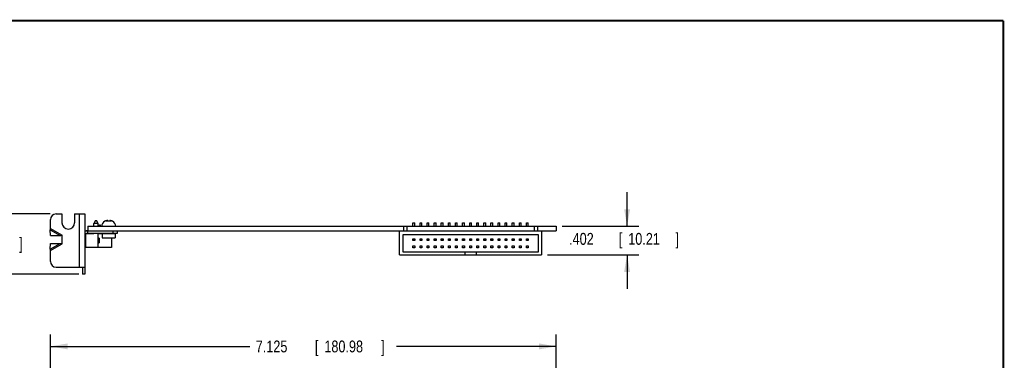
# Model space of a CAD drawing. Header units: inches. Extents: x 0.2 to 16.8, y 0.1 to 10.8.
# Tile 12 of 12: x 6.4 to 16.8, y 7.2 to 10.8. Entities that reach past the tile are written whole.
import ezdxf

# ---------------------------------------------------------------- set-up
doc = ezdxf.new("R2010")
doc.units = ezdxf.units.IN
doc.header["$LTSCALE"] = 0.935
doc.header["$MEASUREMENT"] = 0
doc.layers.get('0').update_dxf_attribs({"linetype": 'CONTINUOUS'})
doc.layers.add('DIMENSIONS', color=7, linetype='CONTINUOUS')
doc.styles.get("Standard").update_dxf_attribs({"font": 'txt', "width": 0.8})
doc.dimstyles.new('DIMSTYLE_1', dxfattribs={"dimtxt": 0.125, "dimasz": 0.18, "dimexe": 0.18, "dimexo": 0.0625, "dimgap": 0.09, "dimtad": 0, "dimtih": 1, "dimtoh": 1, "dimdec": 3, "dimlfac": 1.333333, "dimzin": 4, "dimdsep": 46, "dimtxsty": 'STANDARD', "dimblk": '_FILLED', "dimblk1": '_FILLED', "dimblk2": '_FILLED', "dimcen": 0.09, "dimadec": 0, "dimazin": 0, "dimtp": 0.001, "dimtm": 0.001, "dimtfac": 1, "dimtdec": 3, "dimtofl": 0, "dimtmove": 0, "dimatfit": 3, "dimldrblk": '_FILLED', "dimfxl": 1, "dimtolj": 1, "dimtzin": 4, "dimarcsym": 0})

# ---------------------------------------------------------------- blocks, each defined once
blk = doc.blocks.new('_FILLED')
at = {"color": 0, "linetype": 'BYBLOCK'}
blk.add_solid([(0, 0), (-1, 0.174), (-1, -0.174)], dxfattribs=at)
blk = doc.blocks.new('*D1')
at = {"layer": 'DIMENSIONS', "color": 2, "linetype": 'CONTINUOUS'}
for p, q in [((6.679, 6.294), (6.679, 7.441)), ((12.023, 6.478), (12.023, 7.441)), ((6.679, 7.316), (8.786, 7.316)), ((12.023, 7.316), (10.336, 7.316))]:
    blk.add_line(p, q, dxfattribs=at)
at = {"layer": 'DIMENSIONS', "color": 2, "linetype": 'CONTINUOUS', "xscale": 0.18, "yscale": 0.18, "zscale": 0.18, "rotation": 180}
blk.add_blockref('_FILLED', (6.679, 7.316), dxfattribs=at)
at = {"layer": 'DIMENSIONS', "color": 2, "linetype": 'CONTINUOUS', "xscale": 0.18, "yscale": 0.18, "zscale": 0.18}
blk.add_blockref('_FILLED', (12.023, 7.316), dxfattribs=at)
at = {"layer": 'DIMENSIONS', "color": 2, "linetype": 'CONTINUOUS', "width": 0.8}
for s, p in [('7.125', (8.848, 7.253)), ('[', (9.473, 7.253)), ('180.98', (9.573, 7.253)), (']', (10.173, 7.253))]:
    blk.add_text(s, height=0.125, dxfattribs=at).set_placement(p)
blk = doc.blocks.new('*D6')
at = {"layer": 'DIMENSIONS', "color": 2, "linetype": 'CONTINUOUS'}
for p, q in [((12.773, 8.585), (12.773, 8.945)), ((12.085, 8.585), (12.898, 8.585)), ((11.931, 8.284), (12.898, 8.284)), ((12.773, 8.284), (12.773, 7.924))]:
    blk.add_line(p, q, dxfattribs=at)
at = {"layer": 'DIMENSIONS', "color": 2, "linetype": 'CONTINUOUS', "xscale": 0.18, "yscale": 0.18, "zscale": 0.18}
for p, rotation in [((12.773, 8.585), 270), ((12.773, 8.284), 90)]:
    blk.add_blockref('_FILLED', p, dxfattribs=dict(at, rotation=rotation))
at = {"layer": 'DIMENSIONS', "color": 2, "linetype": 'CONTINUOUS', "width": 0.8}
for s, p in [('.402', (12.16, 8.39)), ('[', (12.685, 8.39)), ('10.21', (12.785, 8.39)), (']', (13.285, 8.39))]:
    blk.add_text(s, height=0.125, dxfattribs=at).set_placement(p)
blk = doc.blocks.new('*D7')
at = {"layer": 'DIMENSIONS', "color": 2, "linetype": 'CONTINUOUS'}
for p, q in [((5.835, 8.716), (5.835, 9.076)), ((6.676, 8.716), (5.71, 8.716)), ((6.979, 8.079), (5.71, 8.079)), ((5.835, 8.079), (5.835, 7.719))]:
    blk.add_line(p, q, dxfattribs=at)
at = {"layer": 'DIMENSIONS', "color": 2, "linetype": 'CONTINUOUS', "xscale": 0.18, "yscale": 0.18, "zscale": 0.18}
for p, rotation in [((5.835, 8.716), 270), ((5.835, 8.079), 90)]:
    blk.add_blockref('_FILLED', p, dxfattribs=dict(at, rotation=rotation))
at = {"layer": 'DIMENSIONS', "color": 2, "linetype": 'CONTINUOUS', "width": 0.8}
for s, p in [('.850', (5.223, 8.342)), ('[', (5.748, 8.342)), ('21.59', (5.848, 8.342)), (']', (6.348, 8.342))]:
    blk.add_text(s, height=0.125, dxfattribs=at).set_placement(p)

msp = doc.modelspace()

# ---------------------------------------------------------------- linework, layer by layer
at = {"color": 7, "linetype": 'CONTINUOUS'}
for p, q in [((6.67888, 8.56271), (6.67888, 8.65626)), ((6.73888, 8.71626), (6.79963, 8.71626)), ((6.79963, 8.71626), (6.79963, 8.62251)), ((6.93313, 8.71626), (6.93313, 8.62251)), ((6.93313, 8.71626), (7.04188, 8.71626)), ((6.98638, 8.15376), (6.98638, 8.71626)), ((7.04188, 8.71626), (7.04188, 8.07876)), ((7.15485, 8.64776), (7.13639, 8.61579)), ((7.15485, 8.64776), (7.16371, 8.64776)), ((7.18216, 8.61579), (7.16371, 8.64776)), ((7.25344, 8.63839), (7.25217, 8.63839)), ((7.26874, 8.64379), (7.28298, 8.64379)), ((7.28366, 8.63839), (7.28285, 8.64483)), ((7.30411, 8.63839), (7.28366, 8.63839)), ((7.30492, 8.64483), (7.30411, 8.63839)), ((7.30479, 8.64379), (7.31903, 8.64379)), ((7.3356, 8.63839), (7.33433, 8.63839)), ((6.67759, 8.48901), (6.67668, 8.54851)), ((6.67668, 8.54851), (6.78244, 8.48745)), ((6.67888, 8.56271), (6.80263, 8.49126)), ((7.04929, 8.53851), (7.04929, 8.53374)), ((7.04929, 8.53851), (12.02263, 8.53851)), ((7.06813, 8.53776), (7.06813, 8.51226)), ((7.07263, 8.58501), (7.07263, 8.53851)), ((7.07263, 8.58501), (12.02263, 8.58501)), ((7.13639, 8.58501), (7.13639, 8.61579)), ((7.18216, 8.61579), (7.13639, 8.61579)), ((7.18216, 8.58501), (7.18216, 8.61579)), ((7.19619, 8.58501), (7.19619, 8.59993)), ((7.19619, 8.59993), (7.20357, 8.59993)), ((7.20357, 8.59993), (7.20357, 8.58501)), ((7.34263, 8.51226), (7.34263, 8.53776)), ((7.38763, 8.51226), (7.38763, 8.53776)), ((10.36888, 8.28351), (10.36888, 8.53851)), ((10.41013, 8.58501), (10.41013, 8.53851)), ((10.44538, 8.58501), (10.44538, 8.53851)), ((10.50951, 8.62251), (10.52826, 8.62251)), ((10.50951, 8.58501), (10.50951, 8.62251)), ((10.52826, 8.58501), (10.52826, 8.62251)), ((10.58451, 8.62251), (10.60326, 8.62251)), ((10.58451, 8.58501), (10.58451, 8.62251)), ((10.60326, 8.58501), (10.60326, 8.62251)), ((10.65951, 8.62251), (10.67826, 8.62251)), ((10.65951, 8.58501), (10.65951, 8.62251)), ((10.67826, 8.58501), (10.67826, 8.62251)), ((10.73451, 8.62251), (10.75326, 8.62251)), ((10.73451, 8.58501), (10.73451, 8.62251)), ((10.75326, 8.58501), (10.75326, 8.62251)), ((10.80951, 8.62251), (10.82826, 8.62251)), ((10.80951, 8.58501), (10.80951, 8.62251)), ((10.82826, 8.58501), (10.82826, 8.62251)), ((10.88451, 8.62251), (10.90326, 8.62251)), ((10.88451, 8.58501), (10.88451, 8.62251)), ((10.90326, 8.58501), (10.90326, 8.62251)), ((10.95951, 8.62251), (10.97826, 8.62251)), ((10.95951, 8.58501), (10.95951, 8.62251)), ((10.97826, 8.58501), (10.97826, 8.62251)), ((11.03451, 8.62251), (11.05326, 8.62251)), ((11.03451, 8.58501), (11.03451, 8.62251)), ((11.05326, 8.58501), (11.05326, 8.62251)), ((11.10951, 8.62251), (11.12826, 8.62251)), ((11.10951, 8.58501), (11.10951, 8.62251)), ((11.12826, 8.58501), (11.12826, 8.62251)), ((11.18451, 8.62251), (11.20326, 8.62251)), ((11.18451, 8.58501), (11.18451, 8.62251)), ((11.20326, 8.58501), (11.20326, 8.62251)), ((11.25951, 8.62251), (11.27826, 8.62251)), ((11.25951, 8.58501), (11.25951, 8.62251)), ((11.27826, 8.58501), (11.27826, 8.62251)), ((11.33451, 8.62251), (11.35326, 8.62251)), ((11.33451, 8.58501), (11.33451, 8.62251)), ((11.35326, 8.58501), (11.35326, 8.62251)), ((11.40951, 8.62251), (11.42826, 8.62251)), ((11.40951, 8.58501), (11.40951, 8.62251)), ((11.42826, 8.58501), (11.42826, 8.62251)), ((11.48451, 8.62251), (11.50326, 8.62251)), ((11.48451, 8.58501), (11.48451, 8.62251)), ((11.50326, 8.58501), (11.50326, 8.62251)), ((11.55951, 8.62251), (11.57826, 8.62251)), ((11.55951, 8.58501), (11.55951, 8.62251)), ((11.57826, 8.58501), (11.57826, 8.62251)), ((11.63451, 8.62251), (11.65326, 8.62251)), ((11.63451, 8.58501), (11.63451, 8.62251)), ((11.65326, 8.58501), (11.65326, 8.62251)), ((11.70951, 8.62251), (11.72826, 8.62251)), ((11.70951, 8.58501), (11.70951, 8.62251)), ((11.72826, 8.58501), (11.72826, 8.62251)), ((11.79238, 8.58501), (11.79238, 8.53851)), ((11.82763, 8.58501), (11.82763, 8.53851)), ((11.86888, 8.53851), (11.86888, 8.28351)), ((12.02263, 8.58501), (12.02263, 8.53851)), ((6.67759, 8.48901), (6.78244, 8.48745)), ((6.80263, 8.40126), (6.80263, 8.49126)), ((7.04188, 8.48625), (7.04338, 8.48625)), ((7.04338, 8.4692), (7.04188, 8.4692)), ((7.04188, 8.46469), (7.04338, 8.46469)), ((7.04338, 8.36917), (7.04338, 8.49427)), ((7.04929, 8.47163), (7.04338, 8.47163)), ((7.04929, 8.50116), (7.04695, 8.50116)), ((7.04929, 8.5042), (7.04929, 8.36135)), ((7.05559, 8.50898), (7.13639, 8.50898)), ((7.06813, 8.51226), (7.38763, 8.51226)), ((7.13639, 8.50898), (7.13639, 8.51226)), ((7.18216, 8.36135), (7.18216, 8.51226)), ((7.18216, 8.50898), (7.22638, 8.50898)), ((7.18216, 8.46469), (7.18764, 8.46469)), ((7.18512, 8.51226), (7.18512, 8.50898)), ((7.18764, 8.46469), (7.18764, 8.40564)), ((7.18764, 8.46469), (7.19355, 8.45879)), ((7.19355, 8.45879), (7.19355, 8.41154)), ((7.22638, 8.50851), (7.22638, 8.46276)), ((7.22638, 8.50851), (7.36138, 8.50851)), ((7.22638, 8.46276), (7.36138, 8.46276)), ((7.32242, 8.46276), (7.32242, 8.36135)), ((7.36138, 8.50851), (7.36138, 8.46276)), ((10.40638, 8.49951), (11.83138, 8.49951)), ((10.40638, 8.31201), (10.40638, 8.49951)), ((10.50951, 8.45264), (10.52826, 8.45264)), ((10.50951, 8.43389), (10.50951, 8.45264)), ((10.52826, 8.43389), (10.50951, 8.43389)), ((10.52826, 8.45264), (10.52826, 8.43389)), ((10.58451, 8.45264), (10.60326, 8.45264)), ((10.58451, 8.43389), (10.58451, 8.45264)), ((10.60326, 8.43389), (10.58451, 8.43389)), ((10.60326, 8.45264), (10.60326, 8.43389)), ((10.65951, 8.45264), (10.67826, 8.45264)), ((10.65951, 8.43389), (10.65951, 8.45264)), ((10.67826, 8.43389), (10.65951, 8.43389)), ((10.67826, 8.45264), (10.67826, 8.43389)), ((10.73451, 8.45264), (10.75326, 8.45264)), ((10.73451, 8.43389), (10.73451, 8.45264)), ((10.75326, 8.43389), (10.73451, 8.43389)), ((10.75326, 8.45264), (10.75326, 8.43389)), ((10.80951, 8.45264), (10.82826, 8.45264)), ((10.80951, 8.43389), (10.80951, 8.45264)), ((10.82826, 8.43389), (10.80951, 8.43389)), ((10.82826, 8.45264), (10.82826, 8.43389)), ((10.88451, 8.45264), (10.90326, 8.45264)), ((10.88451, 8.43389), (10.88451, 8.45264)), ((10.90326, 8.43389), (10.88451, 8.43389)), ((10.90326, 8.45264), (10.90326, 8.43389)), ((10.95951, 8.45264), (10.97826, 8.45264)), ((10.95951, 8.43389), (10.95951, 8.45264)), ((10.97826, 8.43389), (10.95951, 8.43389)), ((10.97826, 8.45264), (10.97826, 8.43389)), ((11.03451, 8.45264), (11.05326, 8.45264)), ((11.03451, 8.43389), (11.03451, 8.45264)), ((11.05326, 8.43389), (11.03451, 8.43389)), ((11.05326, 8.45264), (11.05326, 8.43389)), ((11.10951, 8.45264), (11.12826, 8.45264)), ((11.10951, 8.43389), (11.10951, 8.45264)), ((11.12826, 8.43389), (11.10951, 8.43389)), ((11.12826, 8.45264), (11.12826, 8.43389)), ((11.18451, 8.45264), (11.20326, 8.45264)), ((11.18451, 8.43389), (11.18451, 8.45264)), ((11.20326, 8.43389), (11.18451, 8.43389)), ((11.20326, 8.45264), (11.20326, 8.43389)), ((11.25951, 8.45264), (11.27826, 8.45264)), ((11.25951, 8.43389), (11.25951, 8.45264)), ((11.27826, 8.43389), (11.25951, 8.43389)), ((11.27826, 8.45264), (11.27826, 8.43389)), ((11.33451, 8.45264), (11.35326, 8.45264)), ((11.33451, 8.43389), (11.33451, 8.45264)), ((11.35326, 8.43389), (11.33451, 8.43389)), ((11.35326, 8.45264), (11.35326, 8.43389)), ((11.40951, 8.45264), (11.42826, 8.45264)), ((11.40951, 8.43389), (11.40951, 8.45264)), ((11.42826, 8.43389), (11.40951, 8.43389)), ((11.42826, 8.45264), (11.42826, 8.43389)), ((11.48451, 8.45264), (11.50326, 8.45264)), ((11.48451, 8.43389), (11.48451, 8.45264)), ((11.50326, 8.43389), (11.48451, 8.43389)), ((11.50326, 8.45264), (11.50326, 8.43389)), ((11.55951, 8.45264), (11.57826, 8.45264)), ((11.55951, 8.43389), (11.55951, 8.45264)), ((11.57826, 8.43389), (11.55951, 8.43389)), ((11.57826, 8.45264), (11.57826, 8.43389)), ((11.63451, 8.45264), (11.65326, 8.45264)), ((11.63451, 8.43389), (11.63451, 8.45264)), ((11.65326, 8.43389), (11.63451, 8.43389)), ((11.65326, 8.45264), (11.65326, 8.43389)), ((11.70951, 8.45264), (11.72826, 8.45264)), ((11.70951, 8.43389), (11.70951, 8.45264)), ((11.72826, 8.43389), (11.70951, 8.43389)), ((11.72826, 8.45264), (11.72826, 8.43389)), ((11.83138, 8.49951), (11.83138, 8.31201)), ((6.67668, 8.34401), (6.78244, 8.40507)), ((6.67668, 8.34401), (6.67759, 8.40351)), ((6.67759, 8.40351), (6.78244, 8.40507)), ((6.67888, 8.32981), (6.80263, 8.40126)), ((6.67888, 8.21376), (6.67888, 8.32981)), ((7.04188, 8.40564), (7.04338, 8.40564)), ((7.04338, 8.38408), (7.04188, 8.38408)), ((7.04338, 8.3987), (7.04929, 8.3987)), ((7.04929, 8.36917), (7.04338, 8.36917)), ((7.32242, 8.36135), (7.04929, 8.36135)), ((7.18216, 8.40564), (7.18764, 8.40564)), ((7.18764, 8.40564), (7.19355, 8.41154)), ((10.50951, 8.37764), (10.52826, 8.37764)), ((10.50951, 8.35889), (10.50951, 8.37764)), ((10.52826, 8.35889), (10.50951, 8.35889)), ((10.52826, 8.37764), (10.52826, 8.35889)), ((10.58451, 8.37764), (10.60326, 8.37764)), ((10.58451, 8.35889), (10.58451, 8.37764)), ((10.60326, 8.35889), (10.58451, 8.35889)), ((10.60326, 8.37764), (10.60326, 8.35889)), ((10.65951, 8.37764), (10.67826, 8.37764)), ((10.65951, 8.35889), (10.65951, 8.37764)), ((10.67826, 8.35889), (10.65951, 8.35889)), ((10.67826, 8.37764), (10.67826, 8.35889)), ((10.73451, 8.37764), (10.75326, 8.37764)), ((10.73451, 8.35889), (10.73451, 8.37764)), ((10.75326, 8.35889), (10.73451, 8.35889)), ((10.75326, 8.37764), (10.75326, 8.35889)), ((10.80951, 8.37764), (10.82826, 8.37764)), ((10.80951, 8.35889), (10.80951, 8.37764)), ((10.82826, 8.35889), (10.80951, 8.35889)), ((10.82826, 8.37764), (10.82826, 8.35889)), ((10.88451, 8.37764), (10.90326, 8.37764)), ((10.88451, 8.35889), (10.88451, 8.37764)), ((10.90326, 8.35889), (10.88451, 8.35889)), ((10.90326, 8.37764), (10.90326, 8.35889)), ((10.95951, 8.37764), (10.97826, 8.37764)), ((10.95951, 8.35889), (10.95951, 8.37764)), ((10.97826, 8.35889), (10.95951, 8.35889)), ((10.97826, 8.37764), (10.97826, 8.35889)), ((11.03451, 8.37764), (11.05326, 8.37764)), ((11.03451, 8.35889), (11.03451, 8.37764)), ((11.05326, 8.35889), (11.03451, 8.35889)), ((11.05326, 8.37764), (11.05326, 8.35889)), ((11.10951, 8.37764), (11.12826, 8.37764)), ((11.10951, 8.35889), (11.10951, 8.37764)), ((11.12826, 8.35889), (11.10951, 8.35889)), ((11.12826, 8.37764), (11.12826, 8.35889)), ((11.18451, 8.37764), (11.20326, 8.37764)), ((11.18451, 8.35889), (11.18451, 8.37764)), ((11.20326, 8.35889), (11.18451, 8.35889)), ((11.20326, 8.37764), (11.20326, 8.35889)), ((11.25951, 8.37764), (11.27826, 8.37764)), ((11.25951, 8.35889), (11.25951, 8.37764)), ((11.27826, 8.35889), (11.25951, 8.35889)), ((11.27826, 8.37764), (11.27826, 8.35889)), ((11.33451, 8.37764), (11.35326, 8.37764)), ((11.33451, 8.35889), (11.33451, 8.37764)), ((11.35326, 8.35889), (11.33451, 8.35889)), ((11.35326, 8.37764), (11.35326, 8.35889)), ((11.40951, 8.37764), (11.42826, 8.37764)), ((11.40951, 8.35889), (11.40951, 8.37764)), ((11.42826, 8.35889), (11.40951, 8.35889)), ((11.42826, 8.37764), (11.42826, 8.35889)), ((11.48451, 8.37764), (11.50326, 8.37764)), ((11.48451, 8.35889), (11.48451, 8.37764)), ((11.50326, 8.35889), (11.48451, 8.35889)), ((11.50326, 8.37764), (11.50326, 8.35889)), ((11.55951, 8.37764), (11.57826, 8.37764)), ((11.55951, 8.35889), (11.55951, 8.37764)), ((11.57826, 8.35889), (11.55951, 8.35889)), ((11.57826, 8.37764), (11.57826, 8.35889)), ((11.63451, 8.37764), (11.65326, 8.37764)), ((11.63451, 8.35889), (11.63451, 8.37764)), ((11.65326, 8.35889), (11.63451, 8.35889)), ((11.65326, 8.37764), (11.65326, 8.35889)), ((11.70951, 8.37764), (11.72826, 8.37764)), ((11.70951, 8.35889), (11.70951, 8.37764)), ((11.72826, 8.35889), (11.70951, 8.35889)), ((11.72826, 8.37764), (11.72826, 8.35889)), ((10.36888, 8.28351), (11.86888, 8.28351)), ((11.83138, 8.31201), (10.40638, 8.31201)), ((11.05888, 8.31201), (11.05888, 8.28351)), ((11.17888, 8.31201), (11.17888, 8.28351)), ((6.73888, 8.15376), (7.04188, 8.15376)), ((7.04188, 8.07876), (7.01638, 8.07876))]:
    msp.add_line(p, q, dxfattribs=at)
at = {"color": 3, "linetype": 'CONTINUOUS'}
for p, q in [((7.06813, 8.53776), (7.38763, 8.53776)), ((7.01638, 8.15376), (7.01638, 8.07876))]:
    msp.add_line(p, q, dxfattribs=at)
at = {"color": 7, "linetype": 'CONTINUOUS', "const_width": 0.02}
for points in [[(16.75, 10.75859), (0.25, 10.75859)], [(16.75, 0.25859), (16.75, 10.75859)]]:
    msp.add_lwpolyline(points, dxfattribs=at)
at = {"color": 7, "linetype": 'CONTINUOUS'}
for centre, radius, start, end in [((6.73888, 8.65626), 0.06, 90, 180), ((7.2805, 8.58501), 0.06043, 117.954967, 180), ((7.30727, 8.58501), 0.06043, 0, 62.045033), ((6.86638, 8.62251), 0.06675, 180, 360), ((7.06813, 8.48601), 0.02625, 90, 180), ((7.22263, 8.50851), 0.00375, 0, 62.921936), ((7.36513, 8.50851), 0.00375, 117.078064, 180), ((6.73888, 8.21376), 0.06, 180, 270)]:
    msp.add_arc(centre, radius, start, end, dxfattribs=at)
at = {"color": 3, "linetype": 'CONTINUOUS'}
msp.add_arc((7.06813, 8.48601), 0.05175, 90, 120.519459, dxfattribs=at)
at = {"color": 7, "linetype": 'CONTINUOUS'}
for points, knots in [([(7.26874, 8.64379), (7.26789, 8.64361), (7.26613, 8.64319), (7.26335, 8.64241), (7.26028, 8.64139), (7.25692, 8.64006), (7.25462, 8.63899), (7.25344, 8.63839)], [0, 0, 0, 0, 0.15876051, 0.33462074, 0.53242827, 0.75538875, 1, 1, 1, 1]), ([(7.27411, 8.64483), (7.27356, 8.64474), (7.27242, 8.64453), (7.27063, 8.64419), (7.26939, 8.64393), (7.26874, 8.64379)], [0, 0, 0, 0, 0.30357128, 0.63518411, 1, 1, 1, 1]), ([(7.27962, 8.64528), (7.27916, 8.64526), (7.27824, 8.64521), (7.27686, 8.6451), (7.27549, 8.64498), (7.27457, 8.64488), (7.27411, 8.64483)], [0, 0, 0, 0, 0.24886643, 0.49906919, 0.74980651, 1, 1, 1, 1]), ([(7.28285, 8.64483), (7.28258, 8.64488), (7.28204, 8.64498), (7.28123, 8.6451), (7.28042, 8.64521), (7.27989, 8.64526), (7.27962, 8.64528)], [0, 0, 0, 0, 0.25306147, 0.50462453, 0.7538021, 1, 1, 1, 1]), ([(7.30814, 8.64528), (7.30788, 8.64526), (7.30734, 8.64521), (7.30653, 8.6451), (7.30573, 8.64498), (7.30519, 8.64488), (7.30492, 8.64483)], [0, 0, 0, 0, 0.24719088, 0.49678352, 0.74805871, 1, 1, 1, 1]), ([(7.31366, 8.64483), (7.3132, 8.64488), (7.31228, 8.64498), (7.31089, 8.6451), (7.30952, 8.64521), (7.3086, 8.64526), (7.30814, 8.64528)], [0, 0, 0, 0, 0.25131375, 0.50234513, 0.75213487, 1, 1, 1, 1]), ([(7.31903, 8.64379), (7.31838, 8.64393), (7.31714, 8.64419), (7.31535, 8.64453), (7.3142, 8.64474), (7.31366, 8.64483)], [0, 0, 0, 0, 0.36425993, 0.69629689, 1, 1, 1, 1]), ([(7.33433, 8.63839), (7.33317, 8.63898), (7.3309, 8.64004), (7.32755, 8.64136), (7.32446, 8.6424), (7.32166, 8.64319), (7.31988, 8.64361), (7.31903, 8.64379)], [0, 0, 0, 0, 0.23921746, 0.46263177, 0.66252364, 0.84017295, 1, 1, 1, 1]), ([(7.32545, 8.64206), (7.32608, 8.64185), (7.32673, 8.64163), (7.32737, 8.6414), (7.32738, 8.64139)], [0, 0, 0, 0, 0.98157045, 1, 1, 1, 1]), ([(7.32901, 8.64078), (7.32958, 8.64055), (7.33017, 8.64031), (7.33075, 8.64006), (7.33076, 8.64006)], [0, 0, 0, 0, 0.97800057, 1, 1, 1, 1]), ([(6.67668, 8.54851), (6.67686, 8.54968), (6.67757, 8.55442), (6.67832, 8.55915), (6.67888, 8.56271)], [0, 0, 0, 0, 0.24672745, 1, 1, 1, 1]), ([(6.78244, 8.48745), (6.78412, 8.48775), (6.79086, 8.48897), (6.79758, 8.49028), (6.80263, 8.49126)], [0, 0, 0, 0, 0.24840409, 1, 1, 1, 1]), ([(6.67888, 8.32981), (6.67869, 8.33101), (6.67794, 8.33574), (6.6772, 8.34047), (6.67668, 8.34401)], [0, 0, 0, 0, 0.25234387, 1, 1, 1, 1]), ([(6.78244, 8.40507), (6.78412, 8.40477), (6.79086, 8.40355), (6.79758, 8.40224), (6.80263, 8.40126)], [0, 0, 0, 0, 0.24840409, 1, 1, 1, 1])]:
    msp.add_open_spline(points, degree=3, knots=knots, dxfattribs=at)
for points in [[(7.26621, 8.6432), (7.26705, 8.64341), (7.26789, 8.64361), (7.26874, 8.64379)], [(7.31903, 8.64379), (7.31987, 8.64361), (7.32072, 8.64341), (7.32155, 8.6432)], [(7.3223, 8.643), (7.32298, 8.64282), (7.32365, 8.64262), (7.32432, 8.64242)]]:
    msp.add_open_spline(points, degree=3, dxfattribs=at)

# ---------------------------------------------------------------- dimensions: what is measured, and where the dimension line sits
at = {"layer": 'DIMENSIONS', "color": 2, "linetype": 'CONTINUOUS'}
for base, p1, p2, angle, picture, middle in [((5.83513, 8.07876), (6.67638, 8.71626), (6.97938, 8.07876), 270, '*D7', (5.83513, 8.40421)), ((12.77263, 8.58501), (11.93138, 8.28351), (12.08513, 8.58501), 90, '*D6', (12.77263, 8.45211)), ((6.67888, 7.31571), (12.02263, 6.47821), (6.67888, 6.29371), 180, '*D1', (9.56099, 7.31571))]:
    dim = msp.add_linear_dim(base=base, p1=p1, p2=p2, angle=angle, dimstyle='DIMSTYLE_1', dxfattribs=at)
    dim.commit()
    dim.dimension.update_dxf_attribs({"geometry": picture, "text_midpoint": middle, "dimtype": 160})

doc.saveas('drawing.dxf')
